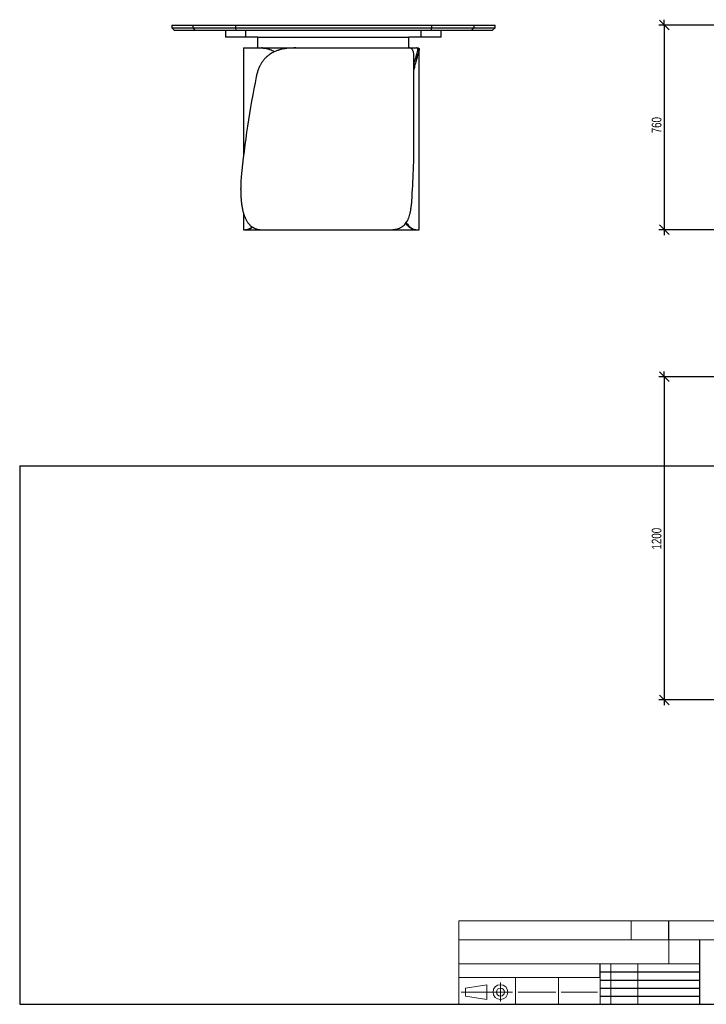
# Model space of a CAD drawing. Header units: millimetres. Extents: x 2 to 291, y 2 to 185.
# Tile 1 of 3: x 2 to 130, y 2 to 185. Entities that reach past the tile are written whole.
import ezdxf

# ---------------------------------------------------------------- set-up
doc = ezdxf.new("R2010")
doc.units = ezdxf.units.MM
doc.layers.add('FORMAT', color=7, linetype='Continuous')
doc.styles.add('SLDTEXTSTYLE1', font='TXT', dxfattribs={"width": 0.75})
doc.dimstyles.new('SLDDIMSTYLE0', dxfattribs={"dimtxt": 1.8, "dimasz": 1.8, "dimexe": 0, "dimexo": 0.0625, "dimgap": 0.45, "dimtad": 1, "dimlfac": 20, "dimrnd": 1e-09, "dimzin": 12, "dimdsep": 46, "dimtxsty": 'SLDTEXTSTYLE1', "dimblk1": 'OBLIQUE', "dimblk2": 'OBLIQUE', "dimsah": 1, "dimcen": 0.09, "dimadec": 0, "dimazin": 3, "dimtfac": 1, "dimtmove": 0, "dimatfit": 0, "dimldrblk": 'OBLIQUE', "dimfxl": 0, "dimfrac": 2, "dimtolj": 1, "dimtzin": 12, "dimarcsym": 0})

# ---------------------------------------------------------------- blocks, each defined once
blk = doc.blocks.new('_Oblique')
at = {"color": 0, "linetype": 'ByBlock', "lineweight": -2}
blk.add_line((-0.5, -0.5), (0.5, 0.5), dxfattribs=at)
blk = doc.blocks.new('_D')
at = {"layer": 'FORMAT', "color": 7}
for p, q in [((122.13, 184.3), (122.13, 185.3)), ((132.9, 184.3), (121.13, 184.3)), ((122.13, 184.3), (122.13, 146.3)), ((162.04, 146.3), (121.13, 146.3)), ((122.13, 146.3), (122.13, 145.3))]:
    blk.add_line(p, q, dxfattribs=at)
at = {"layer": 'FORMAT', "color": 7, "xscale": 1.8, "yscale": 1.8}
for p, rotation in [((122.13, 184.3), 270.0000000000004), ((122.13, 146.3), 90.0000000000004)]:
    blk.add_blockref('_Oblique', p, dxfattribs=dict(at, rotation=rotation))
at = {"layer": 'FORMAT', "color": 7, "insert": (119.81, 164.21), "char_height": 1.8, "attachment_point": 1, "rotation": 90, "style": 'SLDTEXTSTYLE1'}
blk.add_mtext('760', dxfattribs=at)
blk = doc.blocks.new('_D_1')
at = {"layer": 'FORMAT', "color": 7}
for p, q in [((181.13, 119.01), (121.13, 119.01)), ((122.13, 119.01), (122.13, 120.01)), ((122.13, 119.01), (122.13, 59.01)), ((181.13, 59.01), (121.13, 59.01)), ((122.13, 59.01), (122.13, 58.01))]:
    blk.add_line(p, q, dxfattribs=at)
at = {"layer": 'FORMAT', "color": 7, "xscale": 1.8, "yscale": 1.8}
for p, rotation in [((122.13, 119.01, 17.11), 270.0000000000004), ((122.13, 59.01, 17.11), 90.00000000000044)]:
    blk.add_blockref('_Oblique', p, dxfattribs=dict(at, rotation=rotation))
at = {"layer": 'FORMAT', "color": 7, "insert": (119.81, 86.94), "char_height": 1.8, "attachment_point": 1, "rotation": 90, "style": 'SLDTEXTSTYLE1'}
blk.add_mtext('1200', dxfattribs=at)

msp = doc.modelspace()

# ---------------------------------------------------------------- linework, layer by layer
at = {"color": 7, "linetype": 'Continuous', "lineweight": 25}
for p, q in [((30.72206, 184.29683), (30.72206, 183.79683)), ((30.72206, 184.29683), (34.63359, 184.29683)), ((30.72206, 183.79683), (31.22206, 183.29683)), ((30.72206, 183.79683), (34.63359, 183.79683)), ((35.12428, 183.29683), (31.22206, 183.29683)), ((34.63359, 184.29683), (34.63359, 183.79683)), ((34.63359, 184.29683), (42.52587, 184.29683)), ((34.63359, 183.79683), (42.52587, 183.79683)), ((35.12428, 183.29683), (34.63359, 183.79683)), ((42.62195, 183.29683), (35.12428, 183.29683)), ((40.72206, 183.29683), (40.72206, 182.04683)), ((42.52587, 184.29683), (42.52587, 183.79683)), ((42.52587, 184.29683), (78.91825, 184.29683)), ((42.52587, 183.79683), (78.91825, 183.79683)), ((42.52587, 183.79683), (42.62195, 183.29683)), ((78.82217, 183.29683), (42.62195, 183.29683)), ((44.44733, 182.04683), (44.44733, 183.29683)), ((76.99679, 182.04683), (76.99679, 183.29683)), ((78.91825, 183.79683), (78.82217, 183.29683)), ((86.31984, 183.29683), (78.82217, 183.29683)), ((78.91825, 184.29683), (78.91825, 183.79683)), ((78.91825, 184.29683), (86.81053, 184.29683)), ((78.91825, 183.79683), (86.81053, 183.79683)), ((80.72206, 182.04683), (80.72206, 183.29683)), ((86.81053, 183.79683), (86.31984, 183.29683)), ((90.22206, 183.29683), (86.31984, 183.29683)), ((86.81053, 184.29683), (86.81053, 183.79683)), ((86.81053, 184.29683), (90.72206, 184.29683)), ((86.81053, 183.79683), (90.72206, 183.79683)), ((90.22206, 183.29683), (90.72206, 183.79683)), ((90.72206, 183.79683), (90.72206, 184.29683)), ((44.44733, 182.04683), (40.72206, 182.04683)), ((46.72206, 182.04683), (44.44733, 182.04683)), ((46.72206, 180.04683), (46.72206, 182.04683)), ((46.72206, 182.04683), (74.72206, 182.04683)), ((74.72206, 180.04683), (74.72206, 182.04683)), ((76.99679, 182.04683), (74.72206, 182.04683)), ((80.72206, 182.04683), (76.99679, 182.04683)), ((44.04706, 180.04683), (44.04706, 160.00239)), ((44.04706, 180.04683), (46.72206, 180.04683)), ((46.72206, 180.04683), (74.72206, 180.04683)), ((74.72206, 180.04683), (74.80773, 180.04683)), ((74.81372, 180.04683), (76.10687, 180.04683)), ((76.10687, 180.04683), (76.41202, 180.04683)), ((76.64706, 146.29683), (76.64706, 179.80339)), ((75.68206, 163.35724), (75.68206, 178.02302)), ((43.51654, 153.79683), (43.51654, 153.94607)), ((44.04706, 149.32889), (44.04706, 146.29683)), ((44.04706, 146.29683), (44.39325, 146.29683)), ((44.57414, 146.29683), (44.39325, 146.29683)), ((44.57414, 146.29683), (47.57713, 146.29683)), ((47.58336, 146.29683), (71.02264, 146.29683)), ((71.02598, 146.29683), (75.82309, 146.29683)), ((76.02958, 146.29683), (75.82309, 146.29683)), ((76.02958, 146.29683), (76.64706, 146.29683))]:
    msp.add_line(p, q, dxfattribs=at)
for centre, major_axis, ratio, start_param, end_param in [((59.18206, 155.04683), (5.63119, 54.97705), 0.28210575, 1.234238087, 1.580512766), ((59.18206, 171.29683), (-2.61129, 54.99456), 0.296248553, 4.332877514, 4.553460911)]:
    msp.add_ellipse(centre, major_axis=major_axis, ratio=ratio, start_param=start_param, end_param=end_param, dxfattribs=at)
for points, knots in [([(53.7401, 180.04683), (53.29229, 180.04683), (52.85543, 180.03018), (52.00394, 179.95346), (51.58931, 179.89345), (50.98463, 179.76136), (50.78595, 179.71029), (50.54131, 179.63637), (50.49256, 179.62108), (50.39545, 179.58944), (50.34702, 179.57309), (50.20279, 179.52255), (50.10808, 179.48694), (49.64169, 179.29895), (49.29145, 179.11694), (48.79991, 178.78884), (48.64171, 178.67027), (48.45104, 178.50946), (48.41322, 178.47663), (48.33867, 178.41001), (48.3019, 178.3762), (48.19312, 178.27328), (48.12263, 178.20267), (47.917, 177.98481), (47.78774, 177.83155), (47.54404, 177.50866), (47.4296, 177.33903), (47.26865, 177.07183), (47.21679, 176.98063), (47.14165, 176.84056), (47.11704, 176.79332), (47.06871, 176.69774), (47.04496, 176.64934), (46.92904, 176.4059), (46.84489, 176.20567), (46.69237, 175.7945), (46.62399, 175.58356), (46.50213, 175.1509), (46.44866, 174.9292), (46.40249, 174.70194)], [0, 0, 0, 0, 0.125, 0.125, 0.25, 0.25, 0.3125, 0.3125, 0.328125, 0.328125, 0.34375, 0.34375, 0.375, 0.375, 0.5, 0.5, 0.5625, 0.5625, 0.578125, 0.578125, 0.59375, 0.59375, 0.625, 0.625, 0.6875, 0.6875, 0.75, 0.75, 0.78125, 0.78125, 0.796875, 0.796875, 0.8125, 0.8125, 0.875, 0.875, 0.9375, 0.9375, 1, 1, 1, 1]), ([(49.73993, 179.32616), (49.68761, 179.35902), (49.49495, 179.48002), (49.15954, 179.64275), (48.76213, 179.8044), (48.39339, 179.91699), (48.0526, 179.99213), (47.7187, 180.0384), (47.50497, 180.04402), (47.3981, 180.04683)], [0, 0, 0, 0, 0.06471031, 0.238294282, 0.411884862, 0.557544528, 0.703209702, 0.851601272, 1, 1, 1, 1]), ([(47.52051, 180.04683), (47.64569, 180.04295), (47.89606, 180.03518), (48.29672, 179.9697), (48.71364, 179.86112), (49.14095, 179.70174), (49.5054, 179.53425), (49.72385, 179.4028), (49.80067, 179.35657)], [0, 0, 0, 0, 0.178633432, 0.357252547, 0.540731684, 0.724198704, 0.902997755, 1, 1, 1, 1]), ([(75.68104, 178.02302), (75.68136, 178.05471), (75.68316, 178.23486), (75.67364, 178.52452), (75.64845, 178.87824), (75.60444, 179.17793), (75.54211, 179.4325), (75.45765, 179.64452), (75.35553, 179.80401), (75.23996, 179.91709), (75.11393, 179.9921), (74.97155, 180.0384), (74.86234, 180.04402), (74.80773, 180.04683)], [0, 0, 0, 0, 0.022981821, 0.130650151, 0.238316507, 0.339235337, 0.44015477, 0.544058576, 0.647966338, 0.735155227, 0.822347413, 0.911171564, 1, 1, 1, 1]), ([(76.41202, 180.04683), (76.44491, 180.04495), (76.51072, 180.04119), (76.5794, 180.00787), (76.62659, 179.94991), (76.64886, 179.86117), (76.64684, 179.73797), (76.62091, 179.57783), (76.57184, 179.37743), (76.50137, 179.13247), (76.41099, 178.83933), (76.30482, 178.49906), (76.18774, 178.115), (76.0632, 177.68519), (75.93428, 177.20671), (75.8149, 176.71175), (75.73023, 176.33071), (75.69113, 176.12224), (75.68206, 176.07389)], [0, 0, 0, 0, 0.063950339, 0.127940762, 0.19187757, 0.257852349, 0.323891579, 0.389844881, 0.455962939, 0.522074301, 0.5899741, 0.6578676, 0.724071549, 0.790271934, 0.858786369, 0.927299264, 0.983137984, 1, 1, 1, 1]), ([(75.68206, 176.99706), (75.70203, 177.0809), (75.75815, 177.31647), (75.85331, 177.67331), (75.96299, 178.06603), (76.06715, 178.42153), (76.16116, 178.73732), (76.24318, 179.01613), (76.31045, 179.25877), (76.35865, 179.45778), (76.38771, 179.61742), (76.39947, 179.74395), (76.39355, 179.86416), (76.35666, 179.96305), (76.28356, 180.01892), (76.19754, 180.04336), (76.13711, 180.04567), (76.10687, 180.04683)], [0, 0, 0, 0, 0.036791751, 0.103379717, 0.171863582, 0.240350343, 0.30778039, 0.37521472, 0.444269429, 0.513329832, 0.574350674, 0.635429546, 0.696462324, 0.790611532, 0.88477603, 0.942338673, 1, 1, 1, 1]), ([(43.61873, 156.10118), (43.58371, 155.74973), (43.55848, 155.39435), (43.52489, 154.67598), (43.51654, 154.31299), (43.51654, 153.94607)], [0, 0, 0, 0, 0.5, 0.5, 1, 1, 1, 1]), ([(43.51654, 153.79683), (43.51654, 153.54349), (43.52055, 153.29232), (43.53645, 152.79417), (43.54835, 152.5472), (43.58049, 152.05744), (43.60072, 151.81465), (43.63184, 151.51384), (43.63835, 151.45381), (43.652, 151.33402), (43.65913, 151.27423), (43.68134, 151.09627), (43.69727, 150.9792), (43.74858, 150.63261), (43.78746, 150.4077), (43.87567, 149.97002), (43.925, 149.75724), (44.00803, 149.44732), (44.03722, 149.34556), (44.08346, 149.19528), (44.09929, 149.14552), (44.13175, 149.04705), (44.14832, 148.99844), (44.23302, 148.75844), (44.30654, 148.57622), (44.4663, 148.2308), (44.55254, 148.0676), (44.73928, 147.7602), (44.83978, 147.61599), (44.97551, 147.44789), (45.00311, 147.41496), (45.05901, 147.35068), (45.08735, 147.31929), (45.17353, 147.22738), (45.23254, 147.16908), (45.41438, 147.0029), (45.54202, 146.90371), (45.81088, 146.72775), (45.95212, 146.65097), (46.17489, 146.5524), (46.25113, 146.52227), (46.40583, 146.46806), (46.48442, 146.44389), (46.72398, 146.37989), (46.8887, 146.34852), (47.22833, 146.30699), (47.40324, 146.29683), (47.58336, 146.29683)], [0, 0, 0, 0, 0.0625, 0.0625, 0.125, 0.125, 0.1875, 0.1875, 0.203125, 0.203125, 0.21875, 0.21875, 0.25, 0.25, 0.3125, 0.3125, 0.375, 0.375, 0.40625, 0.40625, 0.421875, 0.421875, 0.4375, 0.4375, 0.5, 0.5, 0.5625, 0.5625, 0.625, 0.625, 0.640625, 0.640625, 0.65625, 0.65625, 0.6875, 0.6875, 0.75, 0.75, 0.8125, 0.8125, 0.84375, 0.84375, 0.875, 0.875, 0.9375, 0.9375, 1, 1, 1, 1]), ([(71.02264, 146.29683), (71.353, 146.29683), (71.66559, 146.31349), (72.25595, 146.39021), (72.53372, 146.45021), (72.92441, 146.5823), (73.0503, 146.63337), (73.20224, 146.7073), (73.23235, 146.72259), (73.29204, 146.75422), (73.32165, 146.77058), (73.40935, 146.82112), (73.46632, 146.85673), (73.7438, 147.04472), (73.94231, 147.22673), (74.20823, 147.55482), (74.29156, 147.67339), (74.3894, 147.8342), (74.40867, 147.86704), (74.4464, 147.93366), (74.46488, 147.96747), (74.51917, 148.07039), (74.55385, 148.141), (74.65361, 148.35885), (74.71442, 148.51211), (74.82598, 148.835), (74.87673, 149.00464), (74.94613, 149.27184), (74.96815, 149.36303), (74.99959, 149.5031), (75.00981, 149.55034), (75.02972, 149.64592), (75.03944, 149.69432), (75.08649, 149.93777), (75.11952, 150.13799), (75.17791, 150.54916), (75.20327, 150.76011), (75.24746, 151.19276), (75.26629, 151.41447), (75.28226, 151.64172)], [0, 0, 0, 0, 0.125, 0.125, 0.25, 0.25, 0.3125, 0.3125, 0.328125, 0.328125, 0.34375, 0.34375, 0.375, 0.375, 0.5, 0.5, 0.5625, 0.5625, 0.578125, 0.578125, 0.59375, 0.59375, 0.625, 0.625, 0.6875, 0.6875, 0.75, 0.75, 0.78125, 0.78125, 0.796875, 0.796875, 0.8125, 0.8125, 0.875, 0.875, 0.9375, 0.9375, 1, 1, 1, 1]), ([(44.39325, 146.29683), (44.44864, 146.29967), (44.55964, 146.30537), (44.77021, 146.35659), (45.00974, 146.44429), (45.28057, 146.58128), (45.50059, 146.71142), (45.63461, 146.81272), (45.6621, 146.8335)], [0, 0, 0, 0, 0.189872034, 0.380532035, 0.571263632, 0.761539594, 0.951088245, 1, 1, 1, 1]), ([(45.73583, 146.78593), (45.69582, 146.75698), (45.56908, 146.66527), (45.37493, 146.55284), (45.15512, 146.44259), (44.95861, 146.36644), (44.79952, 146.32236), (44.67161, 146.30031), (44.60663, 146.29799), (44.57414, 146.29683)], [0, 0, 0, 0, 0.076718, 0.243023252, 0.409629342, 0.576165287, 0.742144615, 0.871070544, 1, 1, 1, 1]), ([(75.82309, 146.29683), (75.76653, 146.30072), (75.6534, 146.30851), (75.45437, 146.37388), (75.23461, 146.48289), (74.99645, 146.64065), (74.74586, 146.84387), (74.4843, 147.0981), (74.28334, 147.31369), (74.17041, 147.45984), (74.14913, 147.48739)], [0, 0, 0, 0, 0.1364406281, 0.2728703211, 0.4130121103, 0.5531446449, 0.6897117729, 0.8262750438, 0.9672559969, 1, 1, 1, 1]), ([(74.2389, 147.61229), (74.27617, 147.5628), (74.39912, 147.39955), (74.60817, 147.1672), (74.86345, 146.91077), (75.11275, 146.69925), (75.33934, 146.53963), (75.54027, 146.42658), (75.71751, 146.35156), (75.88282, 146.30526), (75.98066, 146.29964), (76.02958, 146.29683)], [0, 0, 0, 0, 0.054506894, 0.179779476, 0.305052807, 0.434030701, 0.563013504, 0.671242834, 0.779476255, 0.889735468, 1, 1, 1, 1])]:
    msp.add_open_spline(points, degree=3, knots=knots, dxfattribs=at)
at = {"layer": 'FORMAT', "color": 251, "true_color": 0x484848}
for p, q in [((2.5, 102.5), (146, 102.5)), ((2.5, 102.5), (2.5, 2.5)), ((2.5, 2.5), (146, 2.5))]:
    msp.add_line(p, q, dxfattribs=at)
at = {"layer": 'FORMAT', "color": 251, "lineweight": 18, "true_color": 0x484848}
for p, q in [((146, 18), (84, 18)), ((84, 18), (84, 2.5)), ((116, 18), (116, 14.5)), ((84, 14.5), (146, 14.5)), ((84, 10), (123, 10)), ((112.25, 10), (112.25, 2.5)), ((117.25, 10), (117.25, 2.5)), ((123, 10), (128.75, 10)), ((84, 7.5), (110.25, 7.5)), ((94.5, 7.5), (94.5, 2.5)), ((102.5, 7.5), (102.5, 2.5)), ((110.25, 7.5), (110.25, 2.5)), ((85.22616, 5.51421), (89.22616, 6.13921)), ((85.22616, 4.01421), (85.22616, 5.51421)), ((89.22616, 6.13921), (89.22616, 3.38921)), ((91.73012, 6.52038), (91.73012, 3.03025)), ((93.94146, 4.76421), (84.44672, 4.76421)), ((89.22616, 3.38921), (85.22616, 4.01421)), ((95, 4.75), (102, 4.75)), ((103, 4.75), (109.75, 4.75))]:
    msp.add_line(p, q, dxfattribs=at)
at = {"layer": 'FORMAT', "color": 7}
for p, q in [((123, 14.5), (123, 18)), ((128.75, 10), (128.75, 14.5)), ((110.25, 7.5), (110.25, 10)), ((128.75, 2.5), (128.75, 10)), ((110.25, 8.5), (128.75, 8.5)), ((110.25, 7), (128.75, 7)), ((110.25, 5.5), (128.75, 5.5)), ((110.25, 4), (128.75, 4)), ((110.25, 2.5), (128.75, 2.5))]:
    msp.add_line(p, q, dxfattribs=at)
at = {"layer": 'FORMAT', "color": 7, "lineweight": 18}
msp.add_line((123, 14.5), (123, 10), dxfattribs=at)
at = {"layer": 'FORMAT', "color": 251, "lineweight": 18, "true_color": 0x484848}
for radius in [1.375, 0.75]:
    msp.add_circle((91.73012, 4.76421), radius, dxfattribs=at)

# ---------------------------------------------------------------- dimensions: what is measured, and where the dimension line sits
at = {"layer": 'FORMAT', "color": 7}
for base, p1, p2, picture, middle in [((122.13351, 146.29683), (133.8981, 184.29683), (163.04179, 146.29683), '_D', (122.13351, 166.20289)), ((122.13351, 59.01404), (182.13351, 119.01404), (182.13351, 59.01404), '_D_1', (122.13351, 89.60347))]:
    dim = msp.add_linear_dim(base=base, p1=p1, p2=p2, angle=90, dimstyle='SLDDIMSTYLE0', dxfattribs=at)
    dim.commit()
    dim.dimension.update_dxf_attribs({"geometry": picture, "text_midpoint": middle, "dimtype": 160})

doc.saveas('drawing.dxf')
